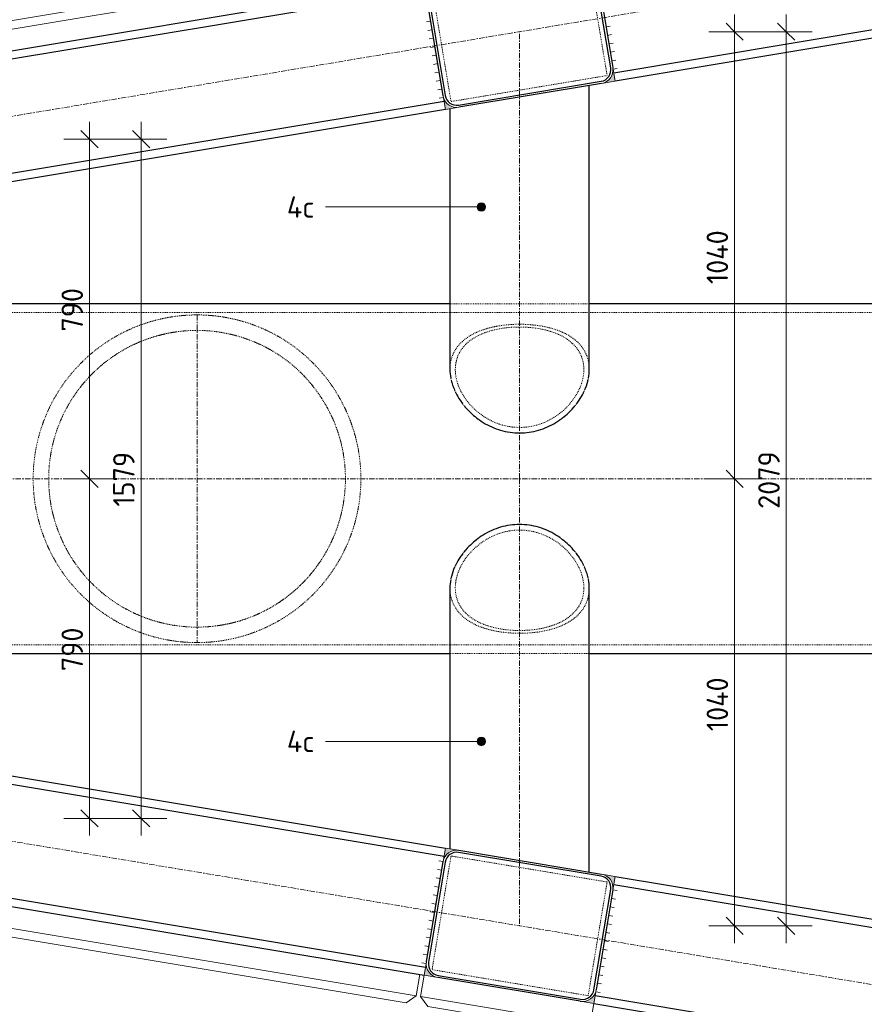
# Model space of a CAD drawing. Header units: millimetres. Extents: x -236694 to -141708, y -41476 to 103952.
# Tile 97 of 103: x -232385 to -230421, y 99544 to 101833. Entities that reach past the tile are written whole.
import ezdxf

# ---------------------------------------------------------------- set-up
doc = ezdxf.new("R2010")
doc.units = ezdxf.units.MM
doc.linetypes.add('Grid Line', pattern=[22.225, 12.7, -3.175, 3.175, -3.175])
doc.linetypes.add('XX-HIDDEN', pattern=[4, 2, -2])
for name, color, linetype, lineweight in [('N-CO-BC-BETONVORM-G', 50, 'Continuous', 25), ('N-CO-BC-BETONVORM-G-1', 50, 'XX-HIDDEN', 18), ('N-CO-BC-BETONVORM-GN', 10, 'XX-HIDDEN', 18), ('N-CO-KC-KUNSTSTOFVORM-G', 7, 'Continuous', 13), ('N-CO-SC-STAALVORM-G', 10, 'Continuous', 25), ('X-XX-AL-CONSTRUCTIELIJN-G', 7, 'Continuous', 25), ('X-XX-AL-CONSTRUCTIELIJN-G-1', 7, 'Grid Line', 18), ('X-XX-AL-M', 7, 'Continuous', 18), ('X-XX-AL-M-20', 7, 'Continuous', 18), ('X-XX-AL-T25-1', 250, 'Continuous', 13), ('X-XX-AL-T25-2', 7, 'Continuous', 13), ('X_XX_AL_DETAIL1_G', 7, 'Continuous', 13)]:
    doc.layers.add(name, color=color, linetype=linetype, lineweight=lineweight)
doc.styles.add('NLCS-ISO_1', font='NLCS-ISO.ttf', dxfattribs={"height": 50})
doc.dimstyles.new('2_5_NLCS_diagonal', dxfattribs={"dimscale": 304.8, "dimtxt": 50.137748, "dimasz": 0.131234, "dimexe": 0.19685, "dimexo": 0.0625, "dimgap": 0, "dimtad": 1, "dimdec": 0, "dimzin": 0, "dimdsep": 46, "dimtxsty": 'NLCS-ISO_1', "dimblk1": 'OBLIQUE', "dimblk2": 'OBLIQUE', "dimsah": 1, "dimcen": 0.09, "dimdle": 0.131234, "dimazin": 0, "dimtfac": 1, "dimtdec": 4, "dimtix": 1, "dimtmove": 0, "dimatfit": 3, "dimfxl": 0.19685, "dimfxlon": 1, "dimtvp": 1, "dimtolj": 1, "dimtzin": 0, "dimarcsym": 2})

# ---------------------------------------------------------------- blocks, each defined once
blk = doc.blocks.new('GM_afdekklepje - GM_afdekklepje-3673590-Bovenaanzicht geleidewerk dubbel')
at = {"layer": 'N-CO-SC-STAALVORM-G'}
for p, q in [((168, 145), (-168, 145)), ((-195, 118), (-195, -118)), ((195, -118), (195, 118)), ((-168, -145), (168, -145))]:
    blk.add_line(p, q, dxfattribs=at)
for centre, start, end in [((-168, 118), 90, 180), ((168, 118), 0, 90), ((-168, -118), 180, 270), ((168, -118), 270, 360)]:
    blk.add_arc(centre, 27, start, end, dxfattribs=at)
blk = doc.blocks.new('GM_afdekklepje - GM_afdekklepje-3582460-Bovenaanzicht geleidewerk dubbel')
at = {"layer": 'N-CO-SC-STAALVORM-G'}
for p, q in [((168, 145), (-168, 145)), ((-195, 118), (-195, -118)), ((195, -118), (195, 118)), ((-168, -145), (168, -145))]:
    blk.add_line(p, q, dxfattribs=at)
for centre, start, end in [((-168, 118), 90, 180), ((168, 118), 360, 90), ((-168, -118), 180, 270), ((168, -118), 270, 360)]:
    blk.add_arc(centre, 27, start, end, dxfattribs=at)
blk = doc.blocks.new('GM_Hakorit_3820 - GM_Hakorit_3820-3593615-Bovenaanzicht geleidewerk dubbel')
at = {"layer": 'N-CO-KC-KUNSTSTOFVORM-G'}
for p, q in [((-200, 0), (-200, -50)), ((200, -50), (200, 0)), ((-200, -50), (200, -50)), ((-180, -70), (-200, -50)), ((200, -50), (180, -70)), ((180, -70), (-180, -70))]:
    blk.add_line(p, q, dxfattribs=at)
blk = doc.blocks.new('GM_Hakorit_1100 - GM_Hakorit_1100-3713549-Bovenaanzicht geleidewerk dubbel')
at = {"layer": 'N-CO-KC-KUNSTSTOFVORM-G'}
for p, q in [((-550, -50), (-550, 0)), ((550, 0), (550, -50)), ((550, -50), (-550, -50)), ((-550, -50), (-530, -70)), ((530, -70), (550, -50)), ((530, -70), (-530, -70))]:
    blk.add_line(p, q, dxfattribs=at)
blk = doc.blocks.new('NLI_Balk_Buis - ø813_20-3690250-Bovenaanzicht geleidewerk dubbel')
at = {"layer": 'N-CO-BC-BETONVORM-GN'}
for p, q in [((-1338.1, 406.5), (-1661.9, 406.5)), ((-1662, 386.5), (-2838.1, 386.5)), ((-1338.1, 386.5), (-1661.9, 386.5)), ((1338, 386.5), (-1338.1, 386.5)), ((-1662, -386.5), (-2838.1, -386.5)), ((-1338.1, -386.5), (-1661.9, -386.5)), ((1338, -386.5), (-1338.1, -386.5)), ((-1661.9, -406.5), (-1338.1, -406.5))]:
    blk.add_line(p, q, dxfattribs=at)
at = {"layer": 'N-CO-SC-STAALVORM-G'}
for p, q in [((-1662, 406.5), (-2838.1, 406.5)), ((1338, 406.5), (-1338.1, 406.5)), ((-2838.1, -406.5), (-1662, -406.5)), ((-1338.1, -406.5), (1338, -406.5))]:
    blk.add_line(p, q, dxfattribs=at)
blk = doc.blocks.new('DIMBLOCK48-Bovenaanzicht geleidewerk dubbel')
at = {"layer": 'X-XX-AL-M-20'}
for p, q in [((-230722.7, 100765.7), (-230742.7, 100785.7)), ((-230782.7, 100765.7), (-230662.7, 100765.7)), ((-230722.7, 100765.7), (-230782.7, 100765.7)), ((-230722.7, 99686), (-230722.7, 100765.7)), ((-230722.7, 100765.7), (-230702.7, 100745.7)), ((-230722.7, 99726), (-230742.7, 99746)), ((-230782.7, 99726), (-230662.7, 99726)), ((-230722.7, 99726), (-230782.7, 99726)), ((-230722.7, 99726), (-230702.7, 99706))]:
    blk.add_line(p, q, dxfattribs=at)
at = {"layer": 'X-XX-AL-M-20', "color": 0, "insert": (-230787.9, 100178.7), "char_height": 50, "width": 161.198, "attachment_point": 1, "rotation": 90, "line_spacing_factor": 1.135194, "style": 'NLCS-ISO_1'}
blk.add_mtext('1040', dxfattribs=at)
blk = doc.blocks.new('_Oblique')
at = {"color": 0, "linetype": 'ByBlock', "lineweight": -2}
blk.add_line((-0.5, -0.5), (0.5, 0.5), dxfattribs=at)
blk = doc.blocks.new('DIMBLOCK49-Bovenaanzicht geleidewerk dubbel')
at = {"layer": 'X-XX-AL-M-20'}
for p, q in [((-230722.7, 101805.4), (-230742.7, 101825.4)), ((-230722.7, 100765.7), (-230722.7, 101845.4)), ((-230782.7, 101805.4), (-230662.7, 101805.4)), ((-230722.7, 101805.4), (-230782.7, 101805.4)), ((-230722.7, 101805.4), (-230702.7, 101785.4)), ((-230722.7, 100765.7), (-230742.7, 100785.7)), ((-230782.7, 100765.7), (-230662.7, 100765.7)), ((-230722.7, 100765.7), (-230782.7, 100765.7)), ((-230722.7, 100765.7), (-230702.7, 100745.7))]:
    blk.add_line(p, q, dxfattribs=at)
at = {"layer": 'X-XX-AL-M-20', "color": 0, "insert": (-230787.9, 101218.4), "char_height": 50, "width": 161.198, "attachment_point": 1, "rotation": 90, "line_spacing_factor": 1.135194, "style": 'NLCS-ISO_1'}
blk.add_mtext('1040', dxfattribs=at)
blk = doc.blocks.new('DIMBLOCK50-Bovenaanzicht geleidewerk dubbel')
at = {"layer": 'X-XX-AL-M-20'}
for p, q in [((-230602.7, 101805.4), (-230622.7, 101825.4)), ((-230602.7, 99686), (-230602.7, 101845.4)), ((-230662.7, 101805.4), (-230542.7, 101805.4)), ((-230602.7, 101805.4), (-230662.7, 101805.4)), ((-230602.7, 101805.4), (-230582.7, 101785.4)), ((-230602.7, 99726), (-230622.7, 99746)), ((-230662.7, 99726), (-230542.7, 99726)), ((-230602.7, 99726), (-230662.7, 99726)), ((-230602.7, 99726), (-230582.7, 99706))]:
    blk.add_line(p, q, dxfattribs=at)
at = {"layer": 'X-XX-AL-M-20', "color": 0, "insert": (-230667.9, 100695.7), "char_height": 50, "width": 168.009, "attachment_point": 1, "rotation": 90, "line_spacing_factor": 1.135194, "style": 'NLCS-ISO_1'}
blk.add_mtext('2079', dxfattribs=at)
blk = doc.blocks.new('DIMBLOCK51-Bovenaanzicht geleidewerk dubbel')
at = {"layer": 'X-XX-AL-M-20'}
for p, q in [((-232222.7, 100765.7), (-232242.7, 100785.7)), ((-232282.7, 100765.7), (-232162.7, 100765.7)), ((-232222.7, 100765.7), (-232282.7, 100765.7)), ((-232222.7, 99936), (-232222.7, 100765.7)), ((-232222.7, 100765.7), (-232202.7, 100745.7)), ((-232222.7, 99976), (-232242.7, 99996)), ((-232282.7, 99976), (-232162.7, 99976)), ((-232222.7, 99976), (-232282.7, 99976)), ((-232222.7, 99976), (-232202.7, 99956))]:
    blk.add_line(p, q, dxfattribs=at)
at = {"layer": 'X-XX-AL-M-20', "color": 0, "insert": (-232287.9, 100318.4), "char_height": 50, "width": 126.007, "attachment_point": 1, "rotation": 90, "line_spacing_factor": 1.135194, "style": 'NLCS-ISO_1'}
blk.add_mtext('790', dxfattribs=at)
blk = doc.blocks.new('DIMBLOCK52-Bovenaanzicht geleidewerk dubbel')
at = {"layer": 'X-XX-AL-M-20'}
for p, q in [((-232222.7, 101555.4), (-232242.7, 101575.4)), ((-232222.7, 100765.7), (-232222.7, 101595.4)), ((-232282.7, 101555.4), (-232162.7, 101555.4)), ((-232222.7, 101555.4), (-232282.7, 101555.4)), ((-232222.7, 101555.4), (-232202.7, 101535.4)), ((-232222.7, 100765.7), (-232242.7, 100785.7)), ((-232282.7, 100765.7), (-232162.7, 100765.7)), ((-232222.7, 100765.7), (-232282.7, 100765.7)), ((-232222.7, 100765.7), (-232202.7, 100745.7))]:
    blk.add_line(p, q, dxfattribs=at)
at = {"layer": 'X-XX-AL-M-20', "color": 0, "insert": (-232287.9, 101108), "char_height": 50, "width": 126.007, "attachment_point": 1, "rotation": 90, "line_spacing_factor": 1.135194, "style": 'NLCS-ISO_1'}
blk.add_mtext('790', dxfattribs=at)
blk = doc.blocks.new('DIMBLOCK53-Bovenaanzicht geleidewerk dubbel')
at = {"layer": 'X-XX-AL-M-20'}
for p, q in [((-232102.7, 101555.4), (-232122.7, 101575.4)), ((-232102.7, 99936), (-232102.7, 101595.4)), ((-232162.7, 101555.4), (-232042.7, 101555.4)), ((-232102.7, 101555.4), (-232162.7, 101555.4)), ((-232102.7, 101555.4), (-232082.7, 101535.4)), ((-232102.7, 99976), (-232122.7, 99996)), ((-232162.7, 99976), (-232042.7, 99976)), ((-232102.7, 99976), (-232162.7, 99976)), ((-232102.7, 99976), (-232082.7, 99956))]:
    blk.add_line(p, q, dxfattribs=at)
at = {"layer": 'X-XX-AL-M-20', "color": 0, "insert": (-232167.9, 100700.9), "char_height": 50, "width": 155.522, "attachment_point": 1, "rotation": 90, "line_spacing_factor": 1.135194, "style": 'NLCS-ISO_1'}
blk.add_mtext('1579', dxfattribs=at)

msp = doc.modelspace()

# ---------------------------------------------------------------- hatches: boundary and pattern name
at = {"layer": 'X-XX-AL-CONSTRUCTIELIJN-G'}
for points in [[(-231032.4, 101685), (-231000.8, 101690.3), (-231006.1, 101721.9), (-231005.8, 101713.5), (-231007.7, 101705.4), (-231011.6, 101698), (-231017.3, 101691.9), (-231024.4, 101687.5), (-231031, 101685.4)], [(-231395.4, 101624.5), (-231363.8, 101629.8), (-231372.1, 101629.5), (-231380.3, 101631.4), (-231387.7, 101635.3), (-231393.8, 101641), (-231398.2, 101648.1), (-231400.4, 101654.7), (-231395.4, 101624.7)], [(-231400.6, 99875.3), (-231398.2, 99883.3), (-231393.8, 99890.4), (-231387.7, 99896.1), (-231380.3, 99900), (-231372.1, 99901.9), (-231363.8, 99901.6), (-231395.4, 99906.9), (-231398.9, 99885.6)], [(-231006.1, 99809.6), (-231000.8, 99841.1), (-231031, 99846), (-231024.4, 99843.9), (-231017.3, 99839.5), (-231011.6, 99833.4), (-231007.7, 99826), (-231005.8, 99817.9)], [(-231413.1, 99605.7), (-231421.1, 99608.1), (-231428.2, 99612.6), (-231433.9, 99618.7), (-231437.8, 99626), (-231439.7, 99634.2), (-231439.4, 99642.5), (-231444.7, 99611)], [(-231050.1, 99545.2), (-231044.9, 99576.8), (-231047.3, 99568.8), (-231051.7, 99561.7), (-231058.2, 99555.8), (-231065.2, 99552.1), (-231073.3, 99550.2), (-231081.7, 99550.5)]]:
    msp.add_hatch(color=256, dxfattribs=at).paths.add_polyline_path(points, flags=0)
at = {"layer": 'X-XX-AL-T25-1'}
h = msp.add_hatch(color=256, dxfattribs=at)
edge = h.paths.add_edge_path(flags=0)
edge.add_arc((-231311.7, 101397.7), 10, 0, 360)
h = msp.add_hatch(color=256, dxfattribs=at)
edge = h.paths.add_edge_path(flags=0)
edge.add_arc((-231311.7, 100155), 10, 0, 360)

# ---------------------------------------------------------------- linework, layer by layer
at = {"layer": 'N-CO-BC-BETONVORM-GN'}
for p, q in [((-231019.2, 101703.4), (-231063.3, 101967.8)), ((-231426.3, 101907.3), (-231382.2, 101642.9)), ((-231382.2, 101642.9), (-231019.2, 101703.4)), ((-231382.2, 99888.5), (-231426.3, 99624.1)), ((-231019.2, 99828), (-231382.2, 99888.5)), ((-231063.3, 99563.6), (-231019.2, 99828)), ((-231426.3, 99624.1), (-231063.3, 99563.6))]:
    msp.add_line(p, q, dxfattribs=at)
for radius, start, end in [(381, 99.0264, 100.4354), (381, 94.0049, 95.7197), (381, 89.0898, 90.9098), (381, 84.2799, 85.9948), (381, 79.5644, 80.9733), (381, 109.8189, 110.5776), (381, 104.6173, 105.0717), (381, 74.9282, 75.383), (381, 69.4225, 70.1811), (381, 119.346, 120.2844), (381, 114.4478, 115.638), (345, 107.6515, 110.3396), (345, 102.6915, 105.3123), (345, 97.898, 100.231), (345, 94.1605, 95.0902), (345, 84.9102, 85.843), (345, 79.7689, 82.0987), (345, 74.6877, 77.3088), (345, 69.6605, 72.3487), (381, 64.362, 65.5522), (381, 59.7157, 60.654), (381, 124.9774, 125.1141), (345, 117.575, 120.3518), (345, 112.6263, 115.3369), (345, 64.6632, 67.3737), (345, 59.6482, 62.425), (381, 54.8855, 55.0227), (381, 129.5446, 130.706), (345, 122.4954, 125.5379), (345, 54.4622, 57.5046), (381, 49.2941, 50.4385), (381, 134.2696, 135.4671), (345, 127.3974, 132.124), (345, 47.8759, 52.6025), (381, 44.5331, 45.7305), (381, 139.5851, 140.0934), (345, 133.8354, 137.0351), (345, 42.9649, 46.1647), (381, 39.9066, 40.415), (381, 144.866, 145.5862), (345, 139.2042, 141.9708), (345, 38.0291, 40.7958), (381, 34.4139, 35.134), (381, 149.5211, 150.9053), (345, 144.2833, 146.935), (345, 33.065, 35.7168), (381, 29.0949, 30.4789), (345, 149.3265, 151.9263), (345, 28.0738, 30.6736), (381, 154.2384, 155.7991), (345, 154.3826, 156.9374), (345, 23.0627, 25.6176), (381, 24.2011, 25.7616), (381, 159.0292, 160.6152), (345, 159.4672, 161.9509), (345, 18.0492, 20.533), (381, 19.385, 20.9709), (381, 163.9158, 165.4231), (381, 14.577, 16.0842), (345, 164.585, 166.9299), (345, 13.0702, 15.4153), (381, 168.9595, 170.2416), (345, 169.7338, 171.7698), (345, 8.2308, 10.2665), (381, 9.7585, 11.0405), (381, 174.3979, 175.0729), (345, 174.9064, 175.6405), (345, 4.3783, 5.0941), (381, 4.9271, 5.6019), (381, 184.9271, 185.6021), (345, 184.3595, 185.0936), (345, 354.9059, 355.6217), (381, 354.3981, 355.0729), (345, 188.2302, 190.2662), (345, 349.7335, 351.7692), (381, 189.7584, 191.0405), (345, 193.0701, 195.415), (345, 344.5847, 346.9298), (381, 348.9595, 350.2415), (381, 194.5769, 196.0842), (345, 198.0491, 200.5328), (345, 339.467, 341.9508), (381, 343.9158, 345.423), (381, 199.3848, 200.9708), (381, 339.0291, 340.615), (345, 203.0626, 205.6174), (345, 334.3824, 336.9373), (381, 204.2009, 205.7616), (345, 208.0737, 210.6735), (345, 329.3264, 331.9262), (381, 334.2384, 335.7989), (381, 209.0947, 210.4789), (345, 213.065, 215.7167), (345, 324.2832, 326.935), (381, 329.5211, 330.9051), (381, 214.4138, 215.134), (345, 218.0292, 220.7958), (345, 319.2042, 321.9709), (381, 324.866, 325.5861), (381, 219.9066, 220.4149), (345, 222.9649, 226.1646), (345, 313.8353, 317.0351), (381, 319.585, 320.0934), (381, 224.5329, 225.7304), (345, 227.876, 232.6026), (345, 307.3975, 312.1241), (381, 314.2695, 315.4669), (381, 229.294, 230.4554), (345, 234.4621, 237.5046), (345, 302.4954, 305.5378), (381, 309.5615, 310.7059), (381, 234.8859, 235.0226), (345, 239.6482, 242.425), (345, 244.6631, 247.3737), (345, 292.6263, 295.3368), (345, 297.575, 300.3518), (381, 304.9773, 305.1145), (381, 239.7156, 240.654), (345, 249.6604, 252.3485), (345, 254.6877, 257.3085), (345, 282.6912, 285.3123), (345, 287.6513, 290.3395), (381, 299.346, 300.2843), (381, 244.362, 245.5522), (381, 249.4224, 250.1811), (345, 259.769, 262.102), (345, 264.9098, 265.8395), (345, 274.157, 275.0898), (345, 277.9013, 280.2311), (381, 289.8189, 290.5775), (381, 294.4478, 295.638), (381, 254.9283, 255.3827), (381, 259.5646, 260.9736), (381, 264.2803, 265.9951), (381, 269.0902, 270.9102), (381, 274.0052, 275.7201), (381, 279.0267, 280.4356), (381, 284.617, 285.0718)]:
    msp.add_arc((-231972.7, 100765.7), radius, start, end, dxfattribs=at)
for points, knots in [([(-232353.7, 100765.7), (-232353.7, 100776), (-232352.9, 100796.6), (-232347.9, 100837.4), (-232335.7, 100886.5), (-232313, 100940.3), (-232283.7, 100988.1), (-232249.4, 101029.4), (-232211, 101064.5), (-232176.1, 101088.7), (-232146.5, 101105.1), (-232123.4, 101116), (-232103.2, 101123.8), (-232088.6, 101128.7), (-232080.2, 101131.3), (-232073.7, 101133.1), (-232067.1, 101134.9), (-232060.5, 101136.5), (-232053.7, 101138), (-232046.9, 101139.4), (-232039.9, 101140.8), (-232032.8, 101142), (-232025.6, 101143), (-232018.4, 101144), (-232010.9, 101144.8), (-232003.4, 101145.5), (-231995.8, 101146), (-231988.2, 101146.4), (-231980.5, 101146.7), (-231972.7, 101146.7), (-231965, 101146.7), (-231957.3, 101146.4), (-231949.7, 101146), (-231942.1, 101145.5), (-231934.5, 101144.8), (-231927.1, 101144), (-231919.8, 101143), (-231912.7, 101142), (-231905.6, 101140.8), (-231898.6, 101139.4), (-231891.7, 101138), (-231885, 101136.5), (-231878.4, 101134.9), (-231871.8, 101133.1), (-231865.3, 101131.3), (-231856.8, 101128.7), (-231842.2, 101123.8), (-231822.1, 101116), (-231799, 101105.1), (-231776.8, 101092.8), (-231755.4, 101079), (-231734.9, 101063.7), (-231715.3, 101046.9), (-231696.6, 101028.6), (-231678.9, 101008.7), (-231662.4, 100987.3), (-231647.1, 100964.2), (-231633.3, 100939.6), (-231621.1, 100913.4), (-231610.8, 100885.9), (-231602.4, 100857), (-231596.3, 100827.2), (-231592.6, 100796.6), (-231591.7, 100776), (-231591.7, 100765.7)], [0, 0, 0, 0, 0.023256, 0.046512, 0.093023, 0.139535, 0.186047, 0.232558, 0.27907, 0.325581, 0.348837, 0.372093, 0.395349, 0.406977, 0.412791, 0.418605, 0.424419, 0.430233, 0.436047, 0.44186, 0.447674, 0.453488, 0.459302, 0.465116, 0.47093, 0.476744, 0.482558, 0.488372, 0.494186, 0.5, 0.505814, 0.511628, 0.517442, 0.523256, 0.52907, 0.534884, 0.540698, 0.546512, 0.552326, 0.55814, 0.563953, 0.569767, 0.575581, 0.581395, 0.587209, 0.593023, 0.604651, 0.627907, 0.651163, 0.674419, 0.697674, 0.72093, 0.744186, 0.767442, 0.790698, 0.813953, 0.837209, 0.860465, 0.883721, 0.906977, 0.930233, 0.953488, 0.976744, 1, 1, 1, 1]), ([(-231384.7, 101019.9), (-231384.7, 101031.5), (-231381.5, 101048), (-231371.6, 101067.3), (-231361.3, 101080.3), (-231348.6, 101091.6), (-231333.6, 101101.3), (-231316.6, 101109.3), (-231297.8, 101115.6), (-231277.6, 101120.4), (-231256.1, 101123.5), (-231234, 101125.1), (-231211.5, 101125.1), (-231189.4, 101123.5), (-231167.9, 101120.4), (-231147.7, 101115.6), (-231128.9, 101109.3), (-231111.9, 101101.3), (-231096.9, 101091.6), (-231084.2, 101080.3), (-231072.2, 101065.1), (-231063.2, 101045.3), (-231060.8, 101028.6), (-231060.8, 101019.9)], [0.0008752, 0.0008752, 0.0008752, 0.0008752, 0.0869565, 0.1304348, 0.173913, 0.2173913, 0.2608696, 0.3043478, 0.3478261, 0.3913043, 0.4347826, 0.4782609, 0.5217391, 0.5652174, 0.6086957, 0.6521739, 0.6956522, 0.7391304, 0.7826087, 0.826087, 0.8695652, 0.9347826, 0.999125, 0.999125, 0.999125, 0.999125]), ([(-231372.2, 101019.6), (-231372.2, 101025.2), (-231371.2, 101036.2), (-231366.5, 101051.6), (-231359, 101065.6), (-231348.7, 101078.1), (-231336, 101088.9), (-231321, 101098.1), (-231304, 101105.5), (-231279.1, 101113.3), (-231251.5, 101117.7), (-231222.7, 101118.8), (-231194, 101117.7), (-231166.4, 101113.3), (-231141.5, 101105.5), (-231124.5, 101098.1), (-231109.5, 101088.9), (-231096.8, 101078.1), (-231086.5, 101065.6), (-231076.4, 101046.9), (-231073.3, 101030.8), (-231073.3, 101019.6)], [-1, -1, -1, -1, -0.954545, -0.909091, -0.863636, -0.818182, -0.772727, -0.727273, -0.681818, -0.636364, -0.545455, -0.5, -0.454545, -0.363636, -0.318182, -0.272727, -0.227273, -0.181818, -0.136364, -0.090909, 0, 0, 0, 0]), ([(-231627.7, 100765.7), (-231627.7, 100775.9), (-231628.7, 100796.3), (-231634, 100836.6), (-231647.2, 100884.9), (-231671.8, 100937.5), (-231703.4, 100983.6), (-231740.8, 101023), (-231776.2, 101050.2), (-231806.9, 101068.6), (-231831.2, 101080.7), (-231852.6, 101089.3), (-231870.3, 101095.3), (-231884, 101099.2), (-231898.1, 101102.6), (-231912.5, 101105.5), (-231927.2, 101107.8), (-231942.2, 101109.5), (-231957.4, 101110.5), (-231972.8, 101110.8), (-231988, 101110.5), (-232003.3, 101109.5), (-232018.2, 101107.8), (-232033, 101105.5), (-232047.4, 101102.6), (-232061.4, 101099.2), (-232075.1, 101095.3), (-232092.9, 101089.3), (-232114.3, 101080.7), (-232138.6, 101068.6), (-232169.3, 101050.2), (-232204.7, 101023), (-232242.1, 100983.6), (-232273.7, 100937.5), (-232298.3, 100884.9), (-232311.4, 100836.6), (-232316.8, 100796.3), (-232317.7, 100775.9), (-232317.7, 100765.7)], [0, 0, 0, 0, 0.026316, 0.052632, 0.105263, 0.157895, 0.210526, 0.263158, 0.315789, 0.342105, 0.368421, 0.394737, 0.407895, 0.421053, 0.434211, 0.447368, 0.460526, 0.473684, 0.486842, 0.5, 0.513158, 0.526316, 0.539474, 0.552632, 0.565789, 0.578947, 0.592105, 0.605263, 0.631579, 0.657895, 0.684211, 0.736842, 0.789474, 0.842105, 0.894737, 0.947368, 0.973684, 1, 1, 1, 1]), ([(-231073.3, 101019.6), (-231073.3, 101014), (-231074.3, 101002.5), (-231078.9, 100985.1), (-231086.5, 100967.8), (-231096.8, 100951), (-231109.5, 100935.4), (-231124.5, 100921.1), (-231141.5, 100908.7), (-231166.4, 100895.1), (-231194, 100886.7), (-231222.7, 100884.6), (-231251.5, 100886.7), (-231279.1, 100895.1), (-231304, 100908.7), (-231321, 100921.1), (-231336, 100935.4), (-231348.7, 100951), (-231359, 100967.8), (-231369.1, 100990.8), (-231372.2, 101008.4), (-231372.2, 101019.6)], [-1, -1, -1, -1, -0.954545, -0.909091, -0.863636, -0.818182, -0.772727, -0.727273, -0.681818, -0.636364, -0.545455, -0.5, -0.454545, -0.363636, -0.318182, -0.272727, -0.227273, -0.181818, -0.136364, -0.090909, 0, 0, 0, 0]), ([(-231591.7, 100765.7), (-231591.7, 100755.4), (-231592.6, 100734.8), (-231597.6, 100694), (-231609.8, 100644.9), (-231632.5, 100591.1), (-231661.7, 100543.3), (-231696.1, 100502), (-231734.5, 100466.9), (-231769.4, 100442.7), (-231799, 100426.3), (-231822.1, 100415.4), (-231842.2, 100407.6), (-231856.8, 100402.7), (-231865.3, 100400.1), (-231871.8, 100398.3), (-231878.4, 100396.6), (-231885, 100394.9), (-231891.7, 100393.4), (-231898.6, 100392), (-231905.6, 100390.6), (-231912.7, 100389.4), (-231919.8, 100388.4), (-231927.1, 100387.4), (-231934.5, 100386.6), (-231942.1, 100385.9), (-231949.7, 100385.4), (-231957.3, 100385), (-231965, 100384.8), (-231972.7, 100384.7), (-231980.5, 100384.8), (-231988.2, 100385), (-231995.8, 100385.4), (-232003.4, 100385.9), (-232010.9, 100386.6), (-232018.4, 100387.4), (-232025.6, 100388.4), (-232032.8, 100389.4), (-232039.9, 100390.6), (-232046.9, 100392), (-232053.7, 100393.4), (-232060.5, 100394.9), (-232067.1, 100396.6), (-232073.7, 100398.3), (-232080.2, 100400.1), (-232088.6, 100402.7), (-232103.2, 100407.6), (-232123.4, 100415.4), (-232146.5, 100426.3), (-232168.7, 100438.6), (-232190.1, 100452.4), (-232210.6, 100467.7), (-232230.2, 100484.5), (-232248.9, 100502.8), (-232266.6, 100522.7), (-232283.1, 100544.1), (-232298.4, 100567.2), (-232312.2, 100591.8), (-232324.3, 100618), (-232334.7, 100645.6), (-232343, 100674.4), (-232349.2, 100704.2), (-232352.9, 100734.8), (-232353.7, 100755.4), (-232353.7, 100765.7)], [0, 0, 0, 0, 0.023256, 0.046512, 0.093023, 0.139535, 0.186047, 0.232558, 0.27907, 0.325581, 0.348837, 0.372093, 0.395349, 0.406977, 0.412791, 0.418605, 0.424419, 0.430233, 0.436047, 0.44186, 0.447674, 0.453488, 0.459302, 0.465116, 0.47093, 0.476744, 0.482558, 0.488372, 0.494186, 0.5, 0.505814, 0.511628, 0.517442, 0.523256, 0.52907, 0.534884, 0.540698, 0.546512, 0.552326, 0.55814, 0.563953, 0.569767, 0.575581, 0.581395, 0.587209, 0.593023, 0.604651, 0.627907, 0.651163, 0.674419, 0.697674, 0.72093, 0.744186, 0.767442, 0.790698, 0.813953, 0.837209, 0.860465, 0.883721, 0.906977, 0.930233, 0.953488, 0.976744, 1, 1, 1, 1]), ([(-232317.7, 100765.7), (-232317.7, 100755.5), (-232316.8, 100735.1), (-232311.4, 100694.8), (-232298.3, 100646.5), (-232273.7, 100593.9), (-232242.1, 100547.8), (-232204.7, 100508.4), (-232169.3, 100481.2), (-232138.6, 100462.8), (-232114.3, 100450.7), (-232092.9, 100442.1), (-232075.1, 100436.1), (-232061.4, 100432.2), (-232047.4, 100428.8), (-232033, 100425.9), (-232018.2, 100423.6), (-232003.3, 100421.9), (-231988, 100420.9), (-231972.8, 100420.6), (-231957.4, 100420.9), (-231942.2, 100421.9), (-231927.2, 100423.6), (-231912.5, 100425.9), (-231898.1, 100428.8), (-231884, 100432.2), (-231870.3, 100436.1), (-231852.6, 100442.1), (-231831.2, 100450.7), (-231806.9, 100462.8), (-231776.2, 100481.2), (-231740.8, 100508.4), (-231703.4, 100547.8), (-231671.8, 100593.9), (-231647.2, 100646.5), (-231634, 100694.8), (-231628.7, 100735.1), (-231627.7, 100755.5), (-231627.7, 100765.7)], [0, 0, 0, 0, 0.026316, 0.052632, 0.105263, 0.157895, 0.210526, 0.263158, 0.315789, 0.342105, 0.368421, 0.394737, 0.407895, 0.421053, 0.434211, 0.447368, 0.460526, 0.473684, 0.486842, 0.5, 0.513158, 0.526316, 0.539474, 0.552632, 0.565789, 0.578947, 0.592105, 0.605263, 0.631579, 0.657895, 0.684211, 0.736842, 0.789474, 0.842105, 0.894737, 0.947368, 0.973684, 1, 1, 1, 1]), ([(-231372.2, 100511.8), (-231372.2, 100517.4), (-231371.2, 100528.9), (-231366.5, 100546.3), (-231359, 100563.7), (-231348.7, 100580.4), (-231336, 100596), (-231321, 100610.3), (-231304, 100622.7), (-231279.1, 100636.3), (-231251.5, 100644.7), (-231222.7, 100646.8), (-231194, 100644.7), (-231166.4, 100636.3), (-231141.5, 100622.7), (-231124.5, 100610.3), (-231109.5, 100596), (-231096.8, 100580.4), (-231086.5, 100563.7), (-231076.4, 100540.6), (-231073.3, 100523), (-231073.3, 100511.8)], [-1, -1, -1, -1, -0.954545, -0.909091, -0.863636, -0.818182, -0.772727, -0.727273, -0.681818, -0.636364, -0.545455, -0.5, -0.454545, -0.363636, -0.318182, -0.272727, -0.227273, -0.181818, -0.136364, -0.090909, 0, 0, 0, 0]), ([(-231060.8, 100511.5), (-231060.8, 100499.9), (-231064, 100483.4), (-231073.9, 100464.1), (-231084.2, 100451.1), (-231096.9, 100439.8), (-231111.9, 100430.1), (-231128.9, 100422.1), (-231147.7, 100415.8), (-231167.9, 100411), (-231189.4, 100407.9), (-231211.5, 100406.3), (-231234, 100406.3), (-231256.1, 100407.9), (-231277.6, 100411), (-231297.8, 100415.8), (-231316.6, 100422.1), (-231333.6, 100430.1), (-231348.6, 100439.8), (-231361.3, 100451.1), (-231373.3, 100466.3), (-231382.3, 100486.1), (-231384.7, 100502.9), (-231384.7, 100511.5)], [0.000875, 0.000875, 0.000875, 0.000875, 0.0869565, 0.1304348, 0.173913, 0.2173913, 0.2608696, 0.3043478, 0.3478261, 0.3913043, 0.4347826, 0.4782609, 0.5217391, 0.5652174, 0.6086957, 0.6521739, 0.6956522, 0.7391304, 0.7826087, 0.826087, 0.8695652, 0.9347826, 0.9991248, 0.9991248, 0.9991248, 0.9991248]), ([(-231073.3, 100511.8), (-231073.3, 100506.2), (-231074.3, 100495.2), (-231078.9, 100479.9), (-231086.5, 100465.8), (-231096.8, 100453.4), (-231109.5, 100442.5), (-231124.5, 100433.3), (-231141.5, 100425.9), (-231166.4, 100418.1), (-231194, 100413.7), (-231222.7, 100412.6), (-231251.5, 100413.7), (-231279.1, 100418.1), (-231304, 100425.9), (-231321, 100433.3), (-231336, 100442.5), (-231348.7, 100453.4), (-231359, 100465.8), (-231369.1, 100484.5), (-231372.2, 100500.6), (-231372.2, 100511.8)], [-1, -1, -1, -1, -0.954545, -0.909091, -0.863636, -0.818182, -0.772727, -0.727273, -0.681818, -0.636364, -0.545455, -0.5, -0.454545, -0.363636, -0.318182, -0.272727, -0.227273, -0.181818, -0.136364, -0.090909, 0, 0, 0, 0])]:
    msp.add_open_spline(points, degree=3, knots=knots, dxfattribs=at)
for points in [[(-231382.8, 100999.9), (-231382.5, 100998.3), (-231382.2, 100996.7), (-231381.8, 100995.1)], [(-231063.7, 100995.1), (-231063.3, 100996.7), (-231063, 100998.3), (-231062.7, 100999.9)], [(-231373.8, 100971.4), (-231373.3, 100970.2), (-231372.7, 100969), (-231372.2, 100967.8)], [(-231073.3, 100967.8), (-231072.8, 100969), (-231072.2, 100970.2), (-231071.7, 100971.4)], [(-231354.9, 100939.6), (-231353.7, 100938.1), (-231352.5, 100936.5), (-231351.2, 100935)], [(-231094.3, 100935), (-231093, 100936.5), (-231091.8, 100938.1), (-231090.6, 100939.6)], [(-231319.1, 100904.6), (-231318.9, 100904.4), (-231318.7, 100904.2), (-231318.4, 100904.1)], [(-231127.1, 100904.1), (-231126.8, 100904.2), (-231126.6, 100904.4), (-231126.4, 100904.6)], [(-231318.4, 100627.3), (-231318.7, 100627.2), (-231318.9, 100627), (-231319.1, 100626.8)], [(-231126.4, 100626.8), (-231126.6, 100627), (-231126.8, 100627.2), (-231127.1, 100627.3)], [(-231351.7, 100595.8), (-231352.8, 100594.5), (-231353.8, 100593.1), (-231354.9, 100591.8)], [(-231090.6, 100591.8), (-231091.6, 100593.1), (-231092.7, 100594.5), (-231093.7, 100595.8)], [(-231372.2, 100563.6), (-231372.7, 100562.4), (-231373.3, 100561.2), (-231373.8, 100560)], [(-231071.7, 100560), (-231072.2, 100561.2), (-231072.8, 100562.4), (-231073.3, 100563.6)], [(-231382.1, 100535.2), (-231382.3, 100534), (-231382.6, 100532.7), (-231382.8, 100531.5)], [(-231062.7, 100531.5), (-231062.9, 100532.7), (-231063.2, 100534), (-231063.4, 100535.2)]]:
    msp.add_open_spline(points, degree=3, dxfattribs=at)
at = {"layer": 'N-CO-SC-STAALVORM-G'}
for p, q in [((-231044.8, 101954.5), (-231006.1, 101721.9)), ((-231444.7, 101920.5), (-232550.1, 101736.2)), ((-231441.6, 101901.7), (-232547, 101717.5)), ((-231400.6, 101656.1), (-231439.4, 101888.9)), ((-230160.8, 101849.6), (-231003.9, 101709)), ((-230157.6, 101830.8), (-231000.8, 101690.3)), ((-231032.4, 101685), (-231363.8, 101629.8)), ((-231060.8, 101019.6), (-231060.8, 101680.2)), ((-231398.5, 101643.3), (-232503.9, 101459)), ((-231395.4, 101624.5), (-232500.8, 101440.3)), ((-231384.7, 101626.3), (-231384.7, 101019.6)), ((-231384.7, 100511.8), (-231384.7, 99905.1)), ((-231060.8, 99851.2), (-231060.8, 100511.8)), ((-232500.8, 100091.1), (-231395.4, 99906.9)), ((-232503.9, 100072.4), (-231398.5, 99888.1)), ((-231363.8, 99901.6), (-231032.4, 99846.4)), ((-231439.4, 99642.5), (-231400.6, 99875.3)), ((-231000.8, 99841.1), (-230157.6, 99700.6)), ((-232547, 99813.9), (-231441.6, 99629.7)), ((-231003.9, 99822.4), (-230160.8, 99681.8)), ((-232550.1, 99795.2), (-231444.7, 99611)), ((-231006.1, 99809.6), (-231044.9, 99576.8)), ((-231081.7, 99550.5), (-231413.1, 99605.7)), ((-231047, 99563.9), (-228441.6, 99129.7)), ((-231050.1, 99545.2), (-228444.7, 99111))]:
    msp.add_line(p, q, dxfattribs=at)
for points in [[(-231384.7, 101019.6), (-231384.7, 101013.1), (-231384.1, 101006.6), (-231382.8, 100999.9)], [(-231062.7, 100999.9), (-231061.4, 101006.6), (-231060.8, 101013.1), (-231060.8, 101019.6)], [(-231382.8, 100531.5), (-231384.1, 100524.8), (-231384.7, 100518.3), (-231384.7, 100511.8)], [(-231060.8, 100511.8), (-231060.8, 100518.3), (-231061.4, 100524.9), (-231062.7, 100531.5)]]:
    msp.add_open_spline(points, degree=3, dxfattribs=at)
for points, knots in [([(-231381.8, 100995), (-231380.9, 100991.3), (-231378.7, 100983.4), (-231375.6, 100975.5), (-231373.8, 100971.4)], [0.05973362, 0.05973362, 0.05973362, 0.05973362, 0.08695652, 0.11634978, 0.11634978, 0.11634978, 0.11634978]), ([(-231071.6, 100971.4), (-231068.5, 100978.5), (-231065.8, 100986.4), (-231063.9, 100994.3), (-231063.7, 100995.1)], [0.8836602, 0.8836602, 0.8836602, 0.8836602, 0.93478261, 0.94027154, 0.94027154, 0.94027154, 0.94027154]), ([(-231372.1, 100967.7), (-231371.8, 100967), (-231368.6, 100960.4), (-231363, 100950.9), (-231357, 100942.4), (-231354.9, 100939.6)], [0.12530665, 0.12530665, 0.12530665, 0.12530665, 0.13043478, 0.17391304, 0.19563507, 0.19563507, 0.19563507, 0.19563507]), ([(-231090.6, 100939.6), (-231088.5, 100942.4), (-231082.4, 100950.9), (-231076.9, 100960.4), (-231073.7, 100967), (-231073.4, 100967.7)], [0.80437488, 0.80437488, 0.80437488, 0.80437488, 0.82608696, 0.86956522, 0.87469812, 0.87469812, 0.87469812, 0.87469812]), ([(-231351.2, 100935), (-231350.2, 100933.8), (-231344.7, 100927.2), (-231334.4, 100916.7), (-231324.1, 100908.2), (-231319.1, 100904.6)], [0.207966, 0.207966, 0.207966, 0.207966, 0.2173913, 0.26086957, 0.29742384, 0.29742384, 0.29742384, 0.29742384]), ([(-231126.3, 100904.6), (-231121.4, 100908.2), (-231111.1, 100916.7), (-231100.8, 100927.2), (-231095.3, 100933.8), (-231094.3, 100935)], [0.70258397, 0.70258397, 0.70258397, 0.70258397, 0.73913043, 0.7826087, 0.79204402, 0.79204402, 0.79204402, 0.79204402]), ([(-231318.4, 100904), (-231317.7, 100903.5), (-231311.1, 100898.8), (-231297.8, 100890.6), (-231277.6, 100881.5), (-231256.1, 100875.2), (-231234, 100872), (-231211.5, 100872), (-231189.4, 100875.2), (-231167.9, 100881.5), (-231147.7, 100890.6), (-231134.4, 100898.8), (-231127.8, 100903.5), (-231127.1, 100904)], [0.299316, 0.299316, 0.299316, 0.299316, 0.3043478, 0.3478261, 0.3913043, 0.4347826, 0.4782609, 0.5217391, 0.5652174, 0.6086957, 0.6521739, 0.6956522, 0.70069, 0.70069, 0.70069, 0.70069]), ([(-231127.1, 100627.4), (-231127.8, 100627.9), (-231134.4, 100632.6), (-231147.7, 100640.8), (-231167.9, 100649.9), (-231189.4, 100656.2), (-231211.5, 100659.4), (-231234, 100659.4), (-231256.1, 100656.2), (-231277.6, 100649.9), (-231297.8, 100640.8), (-231311.1, 100632.6), (-231317.7, 100627.9), (-231318.4, 100627.4)], [0.29931, 0.29931, 0.29931, 0.29931, 0.3043478, 0.3478261, 0.3913043, 0.4347826, 0.4782609, 0.5217391, 0.5652174, 0.6086957, 0.6521739, 0.6956522, 0.700684, 0.700684, 0.700684, 0.700684]), ([(-231319.1, 100626.8), (-231324.1, 100623.2), (-231334.4, 100614.7), (-231344.9, 100604), (-231350.6, 100597.2), (-231351.7, 100595.8)], [0.70257616, 0.70257616, 0.70257616, 0.70257616, 0.73913043, 0.7826087, 0.79375283, 0.79375283, 0.79375283, 0.79375283]), ([(-231093.8, 100595.8), (-231094.9, 100597.2), (-231100.6, 100604), (-231111.1, 100614.7), (-231121.4, 100623.2), (-231126.3, 100626.8)], [0.20623938, 0.20623938, 0.20623938, 0.20623938, 0.2173913, 0.26086957, 0.29741603, 0.29741603, 0.29741603, 0.29741603]), ([(-231354.9, 100591.8), (-231357, 100589), (-231363, 100580.5), (-231368.6, 100571), (-231371.8, 100564.4), (-231372.1, 100563.7)], [0.80436493, 0.80436493, 0.80436493, 0.80436493, 0.82608696, 0.86956522, 0.87469335, 0.87469335, 0.87469335, 0.87469335]), ([(-231073.4, 100563.7), (-231073.7, 100564.4), (-231076.9, 100571.1), (-231082.4, 100580.5), (-231088.5, 100589), (-231090.6, 100591.8)], [0.12530188, 0.12530188, 0.12530188, 0.12530188, 0.13043478, 0.17391304, 0.19562512, 0.19562512, 0.19562512, 0.19562512]), ([(-231373.8, 100560), (-231377, 100552.9), (-231379.8, 100544.6), (-231381.8, 100536.3), (-231382.1, 100535.2)], [0.88365022, 0.88365022, 0.88365022, 0.88365022, 0.93478261, 0.94304101, 0.94304101, 0.94304101, 0.94304101]), ([(-231063.4, 100535.2), (-231064.4, 100539.4), (-231066.6, 100547.6), (-231069.9, 100555.9), (-231071.6, 100560)], [0.05695229, 0.05695229, 0.05695229, 0.05695229, 0.08695652, 0.1163398, 0.1163398, 0.1163398, 0.1163398])]:
    msp.add_open_spline(points, degree=3, knots=knots, dxfattribs=at)
at = {"layer": 'X-XX-AL-CONSTRUCTIELIJN-G-1'}
for p, q in [((-225472.7, 102763.7), (-235472.7, 101097)), ((-231222.7, 100765.7), (-231222.7, 101805.4)), ((-231972.7, 101146.7), (-231972.7, 100384.7)), ((-232972.7, 100765.7), (-226472.7, 100765.7)), ((-231222.7, 100765.7), (-231222.7, 99726)), ((-225472.7, 98767.7), (-235472.7, 100434.4))]:
    msp.add_line(p, q, dxfattribs=at)
at = {"layer": 'X-XX-AL-T25-1'}
for p, q in [((-231634.1, 101397.7), (-231673.7, 101397.7)), ((-231311.7, 101397.7), (-231634.1, 101397.7)), ((-231634.1, 100155), (-231673.7, 100155)), ((-231311.7, 100155), (-231634.1, 100155))]:
    msp.add_line(p, q, dxfattribs=at)
for centre in [(-231311.7, 101397.7), (-231311.7, 100155)]:
    msp.add_circle(centre, 10, dxfattribs=at)
at = {"layer": 'X_XX_AL_DETAIL1_G'}
for p, q in [((-231429.6, 101829.7), (-231439.4, 101828.1)), ((-231426.3, 101810), (-231436.1, 101808.3)), ((-231021.8, 101816.5), (-231012, 101818.2)), ((-231423, 101790.2), (-231432.8, 101788.6)), ((-231018.6, 101796.8), (-231008.7, 101798.5)), ((-231419.7, 101770.5), (-231429.6, 101768.9)), ((-231015.3, 101777.1), (-231005.4, 101778.7)), ((-231012, 101757.4), (-231002.1, 101759)), ((-231416.4, 101750.8), (-231426.3, 101749.1)), ((-231008.7, 101737.6), (-230998.8, 101739.3)), ((-231413.1, 101731.1), (-231423, 101729.4)), ((-231409.8, 101711.3), (-231419.7, 101709.7)), ((-231000.8, 101690.3), (-231006.1, 101721.9)), ((-231005.4, 101717.9), (-230995.5, 101719.6)), ((-231406.5, 101691.6), (-231416.4, 101690)), ((-231032.4, 101685), (-231000.8, 101690.3)), ((-231403.3, 101671.9), (-231413.1, 101670.2)), ((-231400, 101652.2), (-231409.8, 101650.5)), ((-231400.6, 101656.1), (-231395.4, 101624.5)), ((-231395.4, 101624.5), (-231363.8, 101629.8)), ((-231395.4, 99906.9), (-231400.6, 99875.3)), ((-231363.8, 99901.6), (-231395.4, 99906.9)), ((-231403.9, 99855.6), (-231413.8, 99857.2)), ((-231400.6, 99875.3), (-231410.5, 99877)), ((-231407.2, 99835.9), (-231417.1, 99837.5)), ((-231000.8, 99841.1), (-231032.4, 99846.4)), ((-231006.1, 99809.6), (-231000.8, 99841.1)), ((-231410.5, 99816.1), (-231420.4, 99817.8)), ((-231413.8, 99796.4), (-231423.6, 99798)), ((-231009.4, 99789.8), (-230999.5, 99788.2)), ((-231006.1, 99809.6), (-230996.2, 99807.9)), ((-231417.1, 99776.7), (-231426.9, 99778.3)), ((-231012.6, 99770.1), (-231002.8, 99768.5)), ((-231420.4, 99756.9), (-231430.2, 99758.6)), ((-231015.9, 99750.4), (-231006.1, 99748.7)), ((-231426.9, 99717.5), (-231436.8, 99719.1)), ((-231423.6, 99737.2), (-231433.5, 99738.9)), ((-231019.2, 99730.6), (-231009.4, 99729)), ((-231430.2, 99697.8), (-231440.1, 99699.4)), ((-231022.5, 99710.9), (-231012.6, 99709.3)), ((-231433.5, 99678), (-231443.4, 99679.7)), ((-231025.8, 99691.2), (-231015.9, 99689.5)), ((-231436.8, 99658.3), (-231446.7, 99659.9)), ((-231032.4, 99651.7), (-231022.5, 99650.1)), ((-231029.1, 99671.5), (-231019.2, 99669.8)), ((-231440.1, 99638.6), (-231449.9, 99640.2)), ((-231439.4, 99642.5), (-231444.7, 99611)), ((-231035.7, 99632), (-231025.8, 99630.4)), ((-231444.7, 99611), (-231413.1, 99605.7)), ((-231038.9, 99612.3), (-231029.1, 99610.6)), ((-231042.2, 99592.5), (-231032.4, 99590.9)), ((-231050.1, 99545.2), (-231044.9, 99576.8)), ((-231045.5, 99572.8), (-231035.7, 99571.2)), ((-231081.7, 99550.5), (-231050.1, 99545.2))]:
    msp.add_line(p, q, dxfattribs=at)
for centre, start, end in [((-231037.6, 101716.6), 279.4623, 9.4623), ((-231369.1, 101661.4), 189.4623, 279.4623), ((-231369.1, 99870.1), 80.5377, 170.5377), ((-231037.6, 99814.8), 350.5377, 80.5377), ((-231407.9, 99637.3), 170.5377, 260.5377), ((-231076.4, 99582), 260.5377, 350.5377)]:
    msp.add_arc(centre, 32, start, end, dxfattribs=at)

# ---------------------------------------------------------------- block references
at = {"layer": 'N-CO-BC-BETONVORM-G'}
for name, p, rotation in [('GM_Hakorit_1100 - GM_Hakorit_1100-3713549-Bovenaanzicht geleidewerk dubbel', (-231997.4, 101828.3), 189.4623222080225), ('GM_afdekklepje - GM_afdekklepje-3673590-Bovenaanzicht geleidewerk dubbel', (-231222.7, 101805.4), 9.462322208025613), ('GM_afdekklepje - GM_afdekklepje-3582460-Bovenaanzicht geleidewerk dubbel', (-231222.7, 99726), 350.5376777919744), ('GM_Hakorit_1100 - GM_Hakorit_1100-3713549-Bovenaanzicht geleidewerk dubbel', (-231997.4, 99703.1), 350.5376777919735), ('GM_Hakorit_3820 - GM_Hakorit_3820-3593615-Bovenaanzicht geleidewerk dubbel', (-231247.4, 99578.1), 350.5376777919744)]:
    msp.add_blockref(name, p, dxfattribs=dict(at, rotation=rotation))
at = {"layer": 'N-CO-BC-BETONVORM-G-1'}
msp.add_blockref('NLI_Balk_Buis - ø813_20-3690250-Bovenaanzicht geleidewerk dubbel', (-229722.7, 100765.7), dxfattribs=at)

# ---------------------------------------------------------------- texts
at = {"layer": 'X-XX-AL-T25-2', "char_height": 50, "width": 84.979, "attachment_point": 1, "style": 'NLCS-ISO_1'}
for insert in [(-231763.8, 101422.7), (-231763.8, 100180)]:
    msp.add_mtext('4c', dxfattribs=dict(at, insert=insert))

# ---------------------------------------------------------------- dimensions: what is measured, and where the dimension line sits
at = {"layer": 'X-XX-AL-M'}
for base, p1, p2, override, picture, middle in [((-230722.7, 101805.4), (-230782.7, 100765.7), (-230782.7, 101805.4), {"dimpost": '<>', "dimfxl": 1039.666667}, 'DIMBLOCK49-Bovenaanzicht geleidewerk dubbel', (-230747.7, 101285.5)), ((-230602.7, 101805.4), (-230662.7, 99726), (-230662.7, 101805.4), {"dimpost": '<>', "dimfxl": 2079.333333}, 'DIMBLOCK50-Bovenaanzicht geleidewerk dubbel', (-230627.7, 100765.7)), ((-232222.7, 101555.4), (-232282.7, 100765.7), (-232282.7, 101555.4), {"dimpost": '<>', "dimfxl": 789.666667}, 'DIMBLOCK52-Bovenaanzicht geleidewerk dubbel', (-232247.7, 101160.5)), ((-232102.7, 101555.4), (-232162.7, 99976), (-232162.7, 101555.4), {"dimpost": '<>', "dimfxl": 1579.333333}, 'DIMBLOCK53-Bovenaanzicht geleidewerk dubbel', (-232127.7, 100765.7)), ((-232222.7, 100765.7), (-232282.7, 99976), (-232282.7, 100765.7), {"dimpost": '<>', "dimfxl": 789.666667}, 'DIMBLOCK51-Bovenaanzicht geleidewerk dubbel', (-232247.7, 100370.9)), ((-230722.7, 100765.7), (-230782.7, 99726), (-230782.7, 100765.7), {"dimpost": '<>', "dimfxl": 1039.666667}, 'DIMBLOCK48-Bovenaanzicht geleidewerk dubbel', (-230747.7, 100245.9))]:
    dim = msp.add_linear_dim(base=base, p1=p1, p2=p2, angle=90, dimstyle='2_5_NLCS_diagonal', override=override, dxfattribs=at)
    dim.commit()
    dim.dimension.update_dxf_attribs({"geometry": picture, "text_midpoint": middle})

doc.saveas('drawing.dxf')
